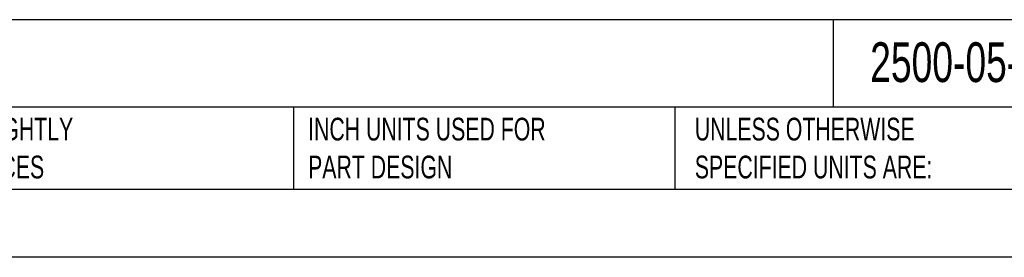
# Model space of a CAD drawing. Header units: inches. Extents: x 0 to 66, y 0 to 51.
# Tile 2 of 10: x 18.9 to 40.6, y 0 to 5.2. Entities that reach past the tile are written whole.
import ezdxf

# ---------------------------------------------------------------- set-up
doc = ezdxf.new("R2010")
doc.units = ezdxf.units.IN
doc.header["$LTSCALE"] = 6
doc.header["$MEASUREMENT"] = 0
doc.layers.add('TEXT', color=140, linetype='Continuous', lineweight=25)
doc.styles.add('SLDTEXTSTYLE0', font='TXT', dxfattribs={"width": 0.7})

msp = doc.modelspace()

# ---------------------------------------------------------------- linework, layer by layer
at = {"color": 7, "linetype": 'Continuous'}
msp.add_line((66.001, 0.001), (0.001, 0.001), dxfattribs=at)
at = {"layer": 'TEXT'}
for p, q in [((64.5, 5.227), (1.5, 5.227)), ((36.793, 5.227), (36.793, 3.3)), ((64.5, 3.3), (1.5, 3.3)), ((24.918, 3.3), (24.918, 1.5)), ((33.307, 3.3), (33.307, 1.5)), ((1.5, 1.5), (64.5, 1.5))]:
    msp.add_line(p, q, dxfattribs=at)

# ---------------------------------------------------------------- texts
at = {"layer": 'TEXT', "attachment_point": 1, "style": 'SLDTEXTSTYLE0'}
for s, insert, char_height in [('2500-05-125', (37.608, 4.73), 0.875), ("PART DIMENSIONS MAY DIFFER SLIGHTLY ^JDUE TO MANUFACTURER'S VARIANCES", (10.373, 3.07), 0.5), ('INCH UNITS USED FOR ^JPART DESIGN', (25.241, 3.07), 0.5), ('UNLESS OTHERWISE ^JSPECIFIED UNITS ARE:', (33.749, 3.07), 0.5)]:
    msp.add_mtext(s, dxfattribs=dict(at, insert=insert, char_height=char_height))

doc.saveas('drawing.dxf')
